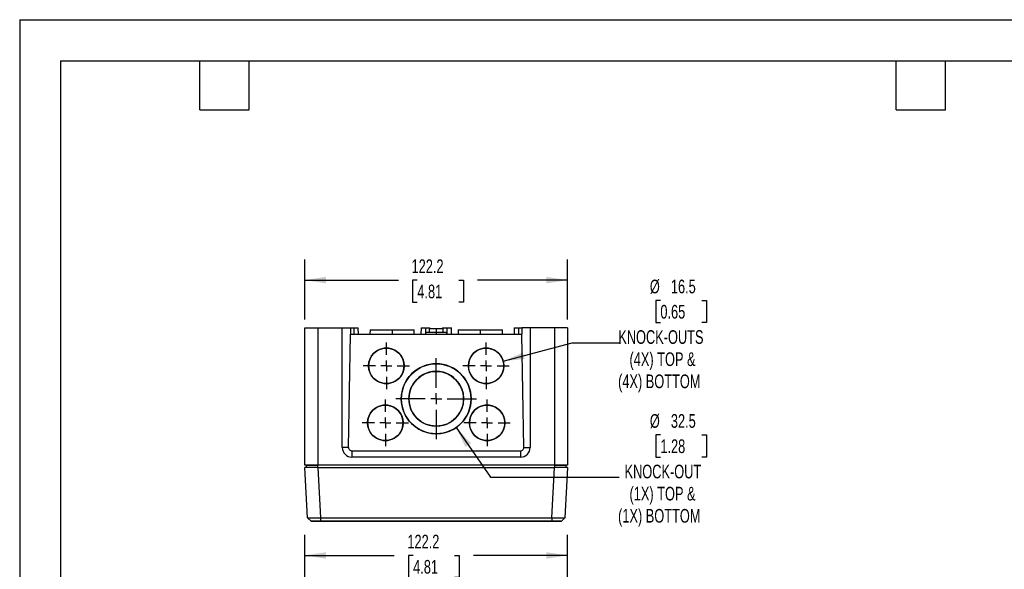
# Model space of a CAD drawing. Header units: millimetres. Extents: x 0 to 838, y 0 to 648.
# Tile 2 of 7: x 0 to 458, y 392 to 648. Entities that reach past the tile are written whole.
import ezdxf

# ---------------------------------------------------------------- set-up
doc = ezdxf.new("R2010")
doc.units = ezdxf.units.MM
doc.header["$LTSCALE"] = 3
doc.linetypes.add('CENTERX2', pattern=[20.32, 12.7, -2.54, 2.54, -2.54])
doc.layers.add('CENTER', color=40, linetype='CENTERX2')
doc.layers.add('DIMENSIONS', color=140, linetype='Continuous', lineweight=25)
doc.layers.add('TEXT', color=140, linetype='Continuous', lineweight=25)
doc.styles.add('SLDTEXTSTYLE0', font='TXT', dxfattribs={"width": 0.7})
doc.dimstyles.new('SLDDIMSTYLE1', dxfattribs={"dimtxt": 6.474023, "dimasz": 9.906, "dimexe": 0, "dimexo": 0.0625, "dimgap": 1.618506, "dimtad": 0, "dimtih": 1, "dimtoh": 1, "dimdec": 1, "dimrnd": 1e-09, "dimzin": 12, "dimdsep": 46, "dimtxsty": 'SLDTEXTSTYLE0', "dimsah": 1, "dimcen": 0.09, "dimadec": 0, "dimazin": 3, "dimtfac": 1, "dimtdec": 1, "dimtofl": 0, "dimtmove": 0, "dimatfit": 3, "dimfxl": 0, "dimfrac": 2, "dimtolj": 1, "dimtzin": 12, "dimarcsym": 0})
doc.dimstyles.new('SLDDIMSTYLE2', dxfattribs={"dimtxt": 6.474023, "dimasz": 9.906, "dimexe": 0, "dimexo": 0.0625, "dimgap": 1.618506, "dimtad": 0, "dimtih": 1, "dimtoh": 1, "dimdec": 1, "dimrnd": 1e-09, "dimzin": 12, "dimdsep": 46, "dimtxsty": 'SLDTEXTSTYLE0', "dimsah": 1, "dimcen": 0, "dimadec": 0, "dimazin": 3, "dimtfac": 1, "dimtdec": 1, "dimtofl": 0, "dimtmove": 0, "dimatfit": 3, "dimfxl": 0, "dimfrac": 2, "dimtolj": 1, "dimtzin": 12, "dimarcsym": 0})

# ---------------------------------------------------------------- blocks, each defined once
blk = doc.blocks.new('_D_2')
at = {"layer": 'DIMENSIONS'}
for p, q in [((132.64, 348.62), (132.64, 408.33)), ((254.84, 348.62), (254.84, 408.33)), ((132.64, 398.81), (174.24, 398.81)), ((183.01, 398.81), (180.84, 398.81)), ((180.84, 398.81), (180.84, 388.52)), ((202.25, 398.81), (204.42, 398.81)), ((204.42, 398.81), (204.42, 388.52)), ((254.84, 398.81), (211.02, 398.81)), ((180.84, 388.52), (183.01, 388.52)), ((204.42, 388.52), (202.25, 388.52))]:
    blk.add_line(p, q, dxfattribs=at)
for points in [[(132.64, 398.81), (142.54, 397.28), (142.54, 400.33)], [(254.84, 398.81), (244.93, 400.33), (244.93, 397.28)]]:
    blk.add_solid(points, dxfattribs=at)
at = {"layer": 'DIMENSIONS', "char_height": 6.35, "attachment_point": 1, "style": 'SLDTEXTSTYLE0'}
for s, insert in [('122.2', (180.32, 408.44)), ('4.81', (183.01, 396.7))]:
    blk.add_mtext(s, dxfattribs=dict(at, insert=insert))
blk = doc.blocks.new('_D_8')
at = {"layer": 'DIMENSIONS'}
for p, q in [((297.99, 517.3), (295.82, 517.3)), ((295.82, 517.3), (295.82, 507.01)), ((317.23, 517.3), (319.4, 517.3)), ((319.4, 517.3), (319.4, 507.01)), ((295.82, 507.01), (297.99, 507.01)), ((319.4, 507.01), (317.23, 507.01)), ((224.9, 489.04), (256.89, 497.61)), ((256.89, 497.61), (278.87, 497.61))]:
    blk.add_line(p, q, dxfattribs=at)
blk.add_solid([(224.9, 489.04), (234.86, 490.13), (234.07, 493.08)], dxfattribs=at)
at = {"layer": 'DIMENSIONS', "char_height": 6.35, "attachment_point": 1, "style": 'SLDTEXTSTYLE0'}
for s, insert in [('%%c', (293.1, 526.94)), ('16.5', (302.88, 526.94)), ('0.65', (297.99, 515.2)), ('KNOCK-OUTS', (278.42, 503.46)), ('(4X) TOP &', (283.63, 493.17)), ('(4X) BOTTOM', (278.32, 482.88))]:
    blk.add_mtext(s, dxfattribs=dict(at, insert=insert))
blk = doc.blocks.new('_D_9')
at = {"layer": 'DIMENSIONS'}
for p, q in [((202.97, 458.23), (218.93, 435.14)), ((297.99, 454.83), (295.82, 454.83)), ((295.82, 454.83), (295.82, 444.54)), ((317.23, 454.83), (319.4, 454.83)), ((319.4, 454.83), (319.4, 444.54)), ((295.82, 444.54), (297.99, 444.54)), ((319.4, 444.54), (317.23, 444.54)), ((218.93, 435.14), (278.87, 435.14))]:
    blk.add_line(p, q, dxfattribs=at)
blk.add_solid([(202.97, 458.23), (207.35, 449.22), (209.86, 450.95)], dxfattribs=at)
at = {"layer": 'DIMENSIONS', "char_height": 6.35, "attachment_point": 1, "style": 'SLDTEXTSTYLE0'}
for s, insert in [('%%c', (293.1, 464.46)), ('32.5', (302.88, 464.46)), ('1.28', (297.99, 452.72)), ('KNOCK-OUT', (281.32, 440.98)), ('(1X) TOP &', (283.63, 430.69)), ('(1X) BOTTOM', (278.32, 420.4))]:
    blk.add_mtext(s, dxfattribs=dict(at, insert=insert))
blk = doc.blocks.new('_D_10')
at = {"layer": 'DIMENSIONS'}
for p, q in [((132.64, 508.4), (132.64, 536.25)), ((254.84, 508.4), (254.84, 536.25)), ((132.64, 526.73), (176.18, 526.73)), ((184.95, 526.73), (182.78, 526.73)), ((182.78, 526.73), (182.78, 516.44)), ((204.19, 526.73), (206.37, 526.73)), ((206.37, 526.73), (206.37, 516.44)), ((254.84, 526.73), (212.97, 526.73)), ((182.78, 516.44), (184.95, 516.44)), ((206.37, 516.44), (204.19, 516.44))]:
    blk.add_line(p, q, dxfattribs=at)
for points in [[(132.64, 526.73), (142.54, 525.21), (142.54, 528.25)], [(254.84, 526.73), (244.93, 528.25), (244.93, 525.21)]]:
    blk.add_solid(points, dxfattribs=at)
at = {"layer": 'DIMENSIONS', "char_height": 6.35, "attachment_point": 1, "style": 'SLDTEXTSTYLE0'}
for s, insert in [('122.2', (182.26, 536.36)), ('4.81', (184.95, 524.63))]:
    blk.add_mtext(s, dxfattribs=dict(at, insert=insert))
blk = doc.blocks.new('SW_CENTERMARKSYMBOL_9')
at = {"layer": 'CENTER', "color": 0}
for p, q in [((0, 5.08), (0, 10.79)), ((-5.08, 0), (-10.79, 0)), ((0, 0), (-2.54, 0)), ((0, 0), (0, 2.54)), ((0, 0), (0, -2.54)), ((0, 0), (2.54, 0)), ((5.08, 0), (10.79, 0)), ((0, -5.08), (0, -10.79))]:
    blk.add_line(p, q, dxfattribs=at)
blk = doc.blocks.new('SW_CENTERMARKSYMBOL_10')
at = {"layer": 'CENTER', "color": 0}
for p, q in [((0, 5.08), (0, 10.79)), ((-5.08, 0), (-10.79, 0)), ((0, 0), (-2.54, 0)), ((0, 0), (0, 2.54)), ((0, 0), (0, -2.54)), ((0, 0), (2.54, 0)), ((5.08, 0), (10.79, 0)), ((0, -5.08), (0, -10.79))]:
    blk.add_line(p, q, dxfattribs=at)
blk = doc.blocks.new('SW_CENTERMARKSYMBOL_11')
at = {"layer": 'CENTER', "color": 0}
for p, q in [((0, 5.08), (0, 18.79)), ((-5.08, 0), (-18.79, 0)), ((0, 0), (-2.54, 0)), ((0, 0), (0, 2.54)), ((0, 0), (0, -2.54)), ((0, 0), (2.54, 0)), ((5.08, 0), (18.79, 0)), ((0, -5.08), (0, -18.79))]:
    blk.add_line(p, q, dxfattribs=at)
blk = doc.blocks.new('SW_CENTERMARKSYMBOL_12')
at = {"layer": 'CENTER', "color": 0}
for p, q in [((0, 5.08), (0, 10.79)), ((-5.08, 0), (-10.79, 0)), ((0, 0), (-2.54, 0)), ((0, 0), (0, 2.54)), ((0, 0), (0, -2.54)), ((0, 0), (2.54, 0)), ((5.08, 0), (10.79, 0)), ((0, -5.08), (0, -10.79))]:
    blk.add_line(p, q, dxfattribs=at)
blk = doc.blocks.new('SW_CENTERMARKSYMBOL_13')
at = {"layer": 'CENTER', "color": 0}
for p, q in [((0, 5.08), (0, 10.79)), ((-5.08, 0), (-10.79, 0)), ((0, 0), (-2.54, 0)), ((0, 0), (0, 2.54)), ((0, 0), (0, -2.54)), ((0, 0), (2.54, 0)), ((5.08, 0), (10.79, 0)), ((0, -5.08), (0, -10.79))]:
    blk.add_line(p, q, dxfattribs=at)

msp = doc.modelspace()

# ---------------------------------------------------------------- linework, layer by layer
at = {"color": 7, "linetype": 'Continuous'}
for q in [(0.01, 0.01), (838.21, 647.71)]:
    msp.add_line((0.01, 647.71), q, dxfattribs=at)
for p, q in [((132.64, 440.69), (132.64, 504.59)), ((132.64, 504.59), (138.64, 504.59)), ((138.64, 504.59), (138.64, 440.69)), ((138.64, 504.59), (150.04, 504.59)), ((150.04, 448.99), (150.04, 504.59)), ((150.04, 504.59), (153.9, 504.59)), ((153.9, 504.59), (153.9, 501.59)), ((153.9, 504.59), (155.44, 504.59)), ((155.44, 504.59), (155.44, 501.59)), ((155.44, 504.59), (157.48, 504.59)), ((157.54, 501.59), (157.48, 504.59)), ((186.69, 504.59), (186.64, 501.59)), ((186.69, 504.59), (188.74, 504.59)), ((188.74, 504.59), (188.74, 501.59)), ((188.74, 504.59), (190.78, 504.59)), ((190.49, 504.19), (190.49, 502.59)), ((190.49, 504.19), (193.74, 504.19)), ((190.79, 504.19), (190.78, 504.59)), ((193.74, 504.19), (193.74, 502.59)), ((193.74, 504.19), (196.99, 504.19)), ((196.69, 504.59), (196.68, 504.19)), ((196.69, 504.59), (198.74, 504.59)), ((196.99, 502.59), (196.99, 504.19)), ((198.74, 504.59), (198.74, 501.59)), ((198.74, 504.59), (200.78, 504.59)), ((200.84, 501.59), (200.78, 504.59)), ((229.99, 504.59), (229.94, 501.59)), ((229.99, 504.59), (232.04, 504.59)), ((232.04, 504.59), (232.04, 501.59)), ((232.04, 504.59), (233.57, 504.59)), ((233.57, 504.59), (233.57, 501.59)), ((237.44, 504.59), (233.57, 504.59)), ((237.44, 504.59), (237.44, 448.99)), ((248.84, 504.59), (237.44, 504.59)), ((248.84, 440.69), (248.84, 504.59)), ((254.84, 504.59), (248.84, 504.59)), ((254.84, 504.59), (254.84, 440.69)), ((152.98, 448.99), (153.9, 501.59)), ((153.9, 501.59), (233.57, 501.59)), ((162.96, 503.59), (162.93, 501.59)), ((162.96, 503.59), (173.24, 503.59)), ((173.24, 503.59), (173.24, 501.59)), ((173.24, 503.59), (183.51, 503.59)), ((183.55, 501.59), (183.51, 503.59)), ((188.74, 502.59), (188.74, 501.59)), ((188.74, 502.59), (193.74, 502.59)), ((193.74, 502.59), (193.74, 501.59)), ((193.74, 502.59), (198.74, 502.59)), ((198.74, 501.59), (198.74, 502.59)), ((203.96, 503.59), (203.93, 501.59)), ((203.96, 503.59), (214.24, 503.59)), ((214.24, 503.59), (214.24, 501.59)), ((214.24, 503.59), (224.51, 503.59)), ((224.55, 501.59), (224.51, 503.59)), ((234.49, 448.99), (233.57, 501.59)), ((170.54, 495.15), (170.54, 495.15)), ((216.93, 495.15), (216.93, 495.15)), ((193.74, 487.84), (193.74, 487.85)), ((193.74, 484.34), (193.74, 484.34)), ((170.08, 468.65), (170.08, 468.66)), ((217.39, 468.65), (217.39, 468.66)), ((152.98, 448.99), (150.04, 448.99)), ((234.49, 448.99), (237.44, 448.99)), ((154.54, 447.41), (154.54, 444.49)), ((154.54, 447.41), (232.94, 447.41)), ((232.94, 444.49), (154.54, 444.49)), ((232.94, 447.41), (232.94, 444.49)), ((138.64, 440.69), (132.64, 440.69)), ((133.91, 416.32), (132.69, 439.69)), ((133.34, 439.69), (133.34, 440.69)), ((138.63, 439.69), (138.63, 440.69)), ((248.84, 440.69), (138.64, 440.69)), ((138.68, 439.69), (248.79, 439.69)), ((138.68, 439.69), (139.91, 416.32)), ((247.57, 416.32), (248.79, 439.69)), ((254.84, 440.69), (248.84, 440.69)), ((248.85, 439.69), (248.85, 440.69)), ((254.78, 439.69), (253.56, 416.32)), ((254.14, 439.69), (254.14, 440.69)), ((134, 416.12), (135.51, 414.76)), ((134, 416.12), (135.51, 414.76)), ((134.02, 416.11), (134.01, 416.11)), ((134.01, 416.11), (134.02, 416.11)), ((135.5, 414.77), (135.53, 414.77)), ((135.52, 414.77), (135.6, 414.71)), ((135.7, 414.69), (135.59, 414.71)), ((139.91, 416.32), (247.57, 416.32)), ((247.56, 416.11), (139.91, 416.11)), ((139.91, 416.11), (139.91, 414.77)), ((139.91, 414.77), (247.56, 414.77)), ((247.56, 414.69), (139.91, 414.69)), ((247.56, 416.11), (247.56, 414.77)), ((251.87, 414.71), (251.95, 414.77)), ((251.94, 414.77), (251.97, 414.77)), ((251.97, 414.76), (253.47, 416.12))]:
    msp.add_line(p, q)
for centre, radius, start, end in [((170.54, 486.9), 8.25, 89.9933, 270.0067), ((170.54, 486.9), 8.25, 89.9961, 179.9952), ((170.55, 486.9), 8.25, 269.9933, 90.0067), ((170.55, 486.9), 8.25, 0.004, 90.0048), ((216.93, 486.9), 8.25, 89.9933, 270.0067), ((216.93, 486.9), 8.25, 89.9961, 179.9952), ((216.93, 486.9), 8.25, 269.9933, 90.0067), ((216.93, 486.9), 8.25, 0.004, 90.0048), ((193.74, 471.6), 16.25, 89.9931, 270.0069), ((193.74, 471.59), 16.25, 89.9955, 179.9958), ((193.74, 471.6), 16.25, 269.9931, 90.0069), ((193.74, 471.59), 16.25, 0.0042, 90.0045), ((193.74, 471.59), 12.75, 89.9931, 270.0069), ((193.74, 471.59), 12.75, 89.9955, 179.9958), ((193.74, 471.59), 12.75, 269.9931, 90.0069), ((193.74, 471.59), 12.75, 0.0042, 90.0045), ((170.08, 460.41), 8.25, 89.9933, 270.0067), ((170.08, 460.4), 8.25, 89.9961, 179.9952), ((170.08, 460.41), 8.25, 269.9933, 90.0067), ((170.08, 460.4), 8.25, 0.004, 90.0048), ((217.39, 460.41), 8.25, 89.9933, 270.0067), ((217.39, 460.4), 8.25, 89.9961, 179.9952), ((217.39, 460.41), 8.25, 269.9933, 90.0067), ((217.39, 460.4), 8.25, 0.004, 90.0048), ((154.54, 448.99), 4.5, 180, 270), ((232.94, 448.99), 4.5, 270, 0)]:
    msp.add_arc(centre, radius, start, end)
for points, knots in [([(152.98, 448.99), (152.98, 448.81), (153.01, 448.61), (153.16, 448.22), (153.28, 448.03), (153.58, 447.72), (153.77, 447.6), (154.15, 447.44), (154.35, 447.41), (154.54, 447.41)], [0, 0, 0, 0, 0.25, 0.25, 0.5, 0.5, 0.75, 0.75, 1, 1, 1, 1]), ([(232.94, 447.41), (233.12, 447.41), (233.32, 447.44), (233.71, 447.6), (233.89, 447.72), (234.2, 448.03), (234.32, 448.22), (234.46, 448.61), (234.5, 448.81), (234.49, 448.99)], [0, 0, 0, 0, 0.25, 0.25, 0.5, 0.5, 0.75, 0.75, 1, 1, 1, 1]), ([(138.68, 439.69), (138.33, 439.69), (137.96, 439.69), (137.22, 439.69), (136.84, 439.69), (136.11, 439.69), (135.74, 439.69), (135.06, 439.69), (134.74, 439.69), (134.15, 439.69), (133.89, 439.69), (133.44, 439.69), (133.26, 439.69), (132.96, 439.69), (132.86, 439.69), (132.72, 439.69), (132.69, 439.69), (132.69, 439.69)], [0, 0, 0, 0, 0.125, 0.125, 0.25, 0.25, 0.375, 0.375, 0.5, 0.5, 0.625, 0.625, 0.75, 0.75, 0.875, 0.875, 1, 1, 1, 1]), ([(133.34, 440.69), (133.34, 440.69), (133.34, 440.69), (133.35, 440.69), (133.37, 440.69), (133.4, 440.69), (133.46, 440.69), (133.56, 440.69), (133.73, 440.69), (133.95, 440.69), (134.31, 440.69), (134.86, 440.69), (135.53, 440.69), (136.13, 440.69), (136.6, 440.69), (137.09, 440.69), (137.53, 440.69), (137.93, 440.69), (138.28, 440.69), (138.51, 440.69), (138.63, 440.69)], [0, 0, 0, 0, 0.025044, 0.050017, 0.074958, 0.099904, 0.124895, 0.187503, 0.250096, 0.312377, 0.374647, 0.499773, 0.624259, 0.686798, 0.749347, 0.811866, 0.874401, 0.91626, 0.958066, 1, 1, 1, 1]), ([(254.78, 439.69), (254.78, 439.69), (254.75, 439.69), (254.62, 439.69), (254.51, 439.69), (254.22, 439.69), (254.03, 439.69), (253.58, 439.69), (253.32, 439.69), (252.74, 439.69), (252.42, 439.69), (251.73, 439.69), (251.37, 439.69), (250.63, 439.69), (250.26, 439.69), (249.51, 439.69), (249.15, 439.69), (248.79, 439.69)], [0, 0, 0, 0, 0.125, 0.125, 0.25, 0.25, 0.375, 0.375, 0.5, 0.5, 0.625, 0.625, 0.75, 0.75, 0.875, 0.875, 1, 1, 1, 1]), ([(248.85, 440.69), (248.91, 440.69), (249.05, 440.69), (249.26, 440.69), (249.47, 440.69), (249.67, 440.69), (249.98, 440.69), (250.38, 440.69), (250.87, 440.69), (251.34, 440.69), (251.94, 440.69), (252.61, 440.69), (253.16, 440.69), (253.52, 440.69), (253.74, 440.69), (253.92, 440.69), (254.03, 440.69), (254.09, 440.69), (254.13, 440.69), (254.13, 440.69), (254.14, 440.69)], [0, 0, 0, 0, 0.025044, 0.050017, 0.074958, 0.099904, 0.124895, 0.187503, 0.250096, 0.312377, 0.374647, 0.499773, 0.624259, 0.686798, 0.749347, 0.811866, 0.874401, 0.91626, 0.958066, 1, 1, 1, 1]), ([(133.91, 416.32), (133.92, 416.31), (133.92, 416.31), (133.93, 416.31), (133.96, 416.3), (133.99, 416.3), (134.05, 416.3), (134.16, 416.3), (134.36, 416.29), (134.62, 416.29), (135.02, 416.28), (135.64, 416.28), (136.41, 416.28), (137.08, 416.29), (137.6, 416.29), (138.15, 416.29), (138.66, 416.3), (139.12, 416.3), (139.51, 416.31), (139.78, 416.31), (139.91, 416.32)], [0, 0, 0, 0, 0.025118, 0.050236, 0.075354, 0.100473, 0.125591, 0.185847, 0.250724, 0.312428, 0.375255, 0.500439, 0.624975, 0.688045, 0.750018, 0.809283, 0.874414, 0.916275, 0.958136, 1, 1, 1, 1]), ([(139.91, 416.11), (139.53, 416.1), (138.75, 416.09), (137.64, 416.09), (136.62, 416.08), (135.72, 416.07), (134.98, 416.08), (134.43, 416.09), (134.09, 416.09), (134.04, 416.1), (134.02, 416.11)], [0, 0, 0, 0, 0.126722, 0.252536, 0.378959, 0.505143, 0.631985, 0.757895, 0.884448, 1, 1, 1, 1]), ([(135.53, 414.77), (135.54, 414.77), (135.57, 414.77), (135.82, 414.77), (136.22, 414.77), (136.77, 414.77), (137.45, 414.77), (138.21, 414.77), (139.05, 414.77), (139.62, 414.77), (139.91, 414.77)], [0, 0, 0, 0, 0.079374, 0.21085, 0.342349, 0.473893, 0.605438, 0.736936, 0.868413, 1, 1, 1, 1]), ([(139.91, 414.69), (139.63, 414.69), (139.36, 414.69), (138.82, 414.69), (138.55, 414.69), (138.04, 414.69), (137.8, 414.69), (137.34, 414.69), (137.12, 414.69), (136.74, 414.69), (136.56, 414.69), (136.26, 414.69), (136.13, 414.69), (135.92, 414.69), (135.83, 414.69), (135.73, 414.69), (135.7, 414.69), (135.7, 414.69)], [0, 0, 0, 0, 0.125, 0.125, 0.25, 0.25, 0.375, 0.375, 0.5, 0.5, 0.625, 0.625, 0.75, 0.75, 0.875, 0.875, 1, 1, 1, 1]), ([(253.46, 416.11), (253.46, 416.11), (253.46, 416.1), (253.44, 416.1), (253.41, 416.1), (253.33, 416.09), (253.2, 416.09), (252.93, 416.08), (252.5, 416.08), (251.76, 416.07), (251, 416.08), (250.34, 416.08), (249.87, 416.09), (249.33, 416.09), (248.81, 416.09), (248.29, 416.1), (247.9, 416.1), (247.67, 416.11), (247.56, 416.11)], [0, 0, 0, 0, 0.025119, 0.054426, 0.087922, 0.125618, 0.204968, 0.250023, 0.374757, 0.499508, 0.624711, 0.690175, 0.749264, 0.794673, 0.874403, 0.923708, 0.965569, 1, 1, 1, 1]), ([(247.56, 414.77), (247.85, 414.77), (248.43, 414.77), (249.26, 414.77), (250.03, 414.77), (250.7, 414.77), (251.26, 414.77), (251.66, 414.77), (251.9, 414.77), (251.93, 414.77), (251.94, 414.77)], [0, 0, 0, 0, 0.132396, 0.264681, 0.396988, 0.529342, 0.661695, 0.794002, 0.926287, 1, 1, 1, 1]), ([(251.77, 414.69), (251.78, 414.69), (251.75, 414.69), (251.64, 414.69), (251.56, 414.69), (251.35, 414.69), (251.22, 414.69), (250.91, 414.69), (250.74, 414.69), (250.35, 414.69), (250.13, 414.69), (249.67, 414.69), (249.43, 414.69), (248.92, 414.69), (248.65, 414.69), (248.11, 414.69), (247.84, 414.69), (247.56, 414.69)], [0, 0, 0, 0, 0.125, 0.125, 0.25, 0.25, 0.375, 0.375, 0.5, 0.5, 0.625, 0.625, 0.75, 0.75, 0.875, 0.875, 1, 1, 1, 1]), ([(247.57, 416.32), (247.65, 416.31), (247.8, 416.31), (248.04, 416.31), (248.27, 416.3), (248.51, 416.3), (248.85, 416.3), (249.31, 416.3), (249.86, 416.29), (250.4, 416.29), (251.07, 416.28), (251.83, 416.28), (252.46, 416.28), (252.86, 416.29), (253.11, 416.29), (253.31, 416.29), (253.43, 416.3), (253.51, 416.3), (253.55, 416.31), (253.56, 416.31), (253.56, 416.32)], [0, 0, 0, 0, 0.025118, 0.050236, 0.075354, 0.100472, 0.125591, 0.185847, 0.250724, 0.312428, 0.375255, 0.500439, 0.624975, 0.688045, 0.750017, 0.809283, 0.874414, 0.916274, 0.958136, 1, 1, 1, 1])]:
    msp.add_open_spline(points, degree=3, knots=knots)
for points in [[(133.91, 416.32), (133.92, 416.24), (133.96, 416.16), (134.01, 416.11)], [(139.91, 416.32), (139.91, 416.24), (139.91, 416.16), (139.91, 416.11)], [(139.91, 414.69), (139.91, 414.69), (139.91, 414.72), (139.91, 414.77)], [(247.57, 416.32), (247.57, 416.24), (247.56, 416.16), (247.56, 416.11)], [(247.56, 414.69), (247.56, 414.69), (247.56, 414.72), (247.56, 414.77)], [(253.56, 416.32), (253.56, 416.24), (253.52, 416.16), (253.46, 416.11)]]:
    msp.add_open_spline(points, degree=3)
at = {"layer": 'DIMENSIONS'}
for centre, radius in [((170.54, 486.9), 8.25), ((216.93, 486.9), 8.25), ((193.74, 471.6), 16.25), ((193.74, 471.6), 12.74), ((170.08, 460.41), 8.25), ((217.39, 460.41), 8.25)]:
    msp.add_circle(centre, radius, dxfattribs=at)
at = {"layer": 'TEXT'}
for p, q in [((19.05, 628.65), (819.15, 628.65)), ((19.05, 628.65), (19.05, 19.05)), ((83.82, 605.79), (83.82, 628.65)), ((106.68, 605.79), (106.68, 628.65)), ((407.67, 605.79), (407.67, 628.65)), ((430.53, 605.79), (430.53, 628.65)), ((83.82, 605.79), (106.68, 605.79)), ((407.67, 605.79), (430.53, 605.79))]:
    msp.add_line(p, q, dxfattribs=at)

# ---------------------------------------------------------------- block references
at = {"layer": 'CENTER'}
for name, p in [('SW_CENTERMARKSYMBOL_9', (170.54, 486.9)), ('SW_CENTERMARKSYMBOL_12', (216.93, 486.9)), ('SW_CENTERMARKSYMBOL_11', (193.74, 471.6)), ('SW_CENTERMARKSYMBOL_10', (170.08, 460.41)), ('SW_CENTERMARKSYMBOL_13', (217.39, 460.41))]:
    msp.add_blockref(name, p, dxfattribs=at)

# ---------------------------------------------------------------- dimensions: what is measured, and where the dimension line sits
at = {"layer": 'DIMENSIONS'}
for base, p1, p2, picture, middle in [((254.84, 526.73), (132.64, 504.59), (254.84, 504.59), '_D_10', (194.57, 526.73)), ((254.84, 398.81), (132.64, 344.81), (254.84, 344.81), '_D_2', (192.63, 398.81))]:
    dim = msp.add_linear_dim(base=base, p1=p1, p2=p2, dimstyle='SLDDIMSTYLE1', dxfattribs=at)
    dim.commit()
    dim.dimension.update_dxf_attribs({"geometry": picture, "text_midpoint": middle, "dimtype": 160})
for p1, p2, text, picture, middle in [((208.96, 484.77), (224.9, 489.04), '<>\\PKNOCK-OUTS\\P(4X) TOP &\\P(4X) BOTTOM', '_D_8', (307.61, 500.96)), ((184.5, 484.96), (202.97, 458.23), '<>\\PKNOCK-OUT\\P(1X) TOP &\\P(1X) BOTTOM', '_D_9', (307.61, 438.48))]:
    dim = msp.add_diameter_dim_2p(p1=p1, p2=p2, text=text, dimstyle='SLDDIMSTYLE2', dxfattribs=at)
    dim.commit()
    dim.dimension.update_dxf_attribs({"geometry": picture, "text_midpoint": middle, "dimtype": 163})

doc.saveas('drawing.dxf')
